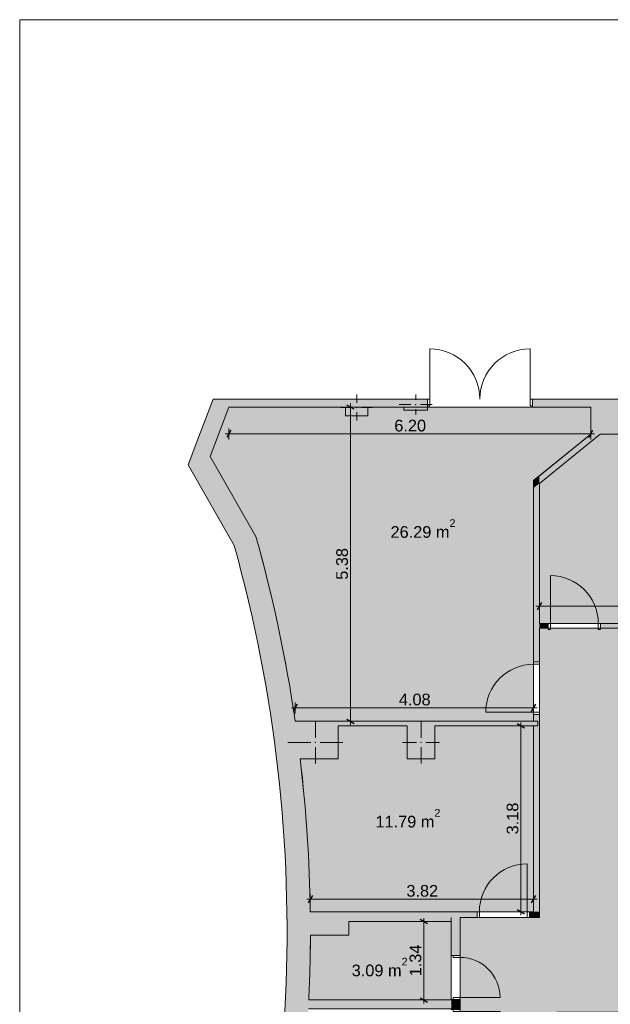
# Model space of a CAD drawing. Header units: millimetres. Extents: x -35112 to 87074, y -173366 to -26479.
# Tile 40 of 64: x -32988 to -22873, y -86778 to -69924. Entities that reach past the tile are written whole.
import ezdxf

# ---------------------------------------------------------------- set-up
doc = ezdxf.new("R2010")
doc.units = ezdxf.units.MM
doc.header["$MEASUREMENT"] = 0
for name, color, linetype, lineweight in [('2D Drafting - General_Pen_No__1', 7, 'Continuous', 5), ('New_2D Drafting - General_Pen_No__2', 8, 'Continuous', 15), ('New_ARCHICAD Doors_Pen_No__1', 7, 'Continuous', 5), ('New_Dimensioning - General_Pen_No__46', 5, 'Continuous', 25), ('New_Structural - Bearing_Pen_No__20', 1, 'Continuous', 0), ('New_Structural - Bearing_Pen_No__27', 7, 'Continuous', 5)]:
    doc.layers.add(name, color=color, linetype=linetype, lineweight=lineweight)
for name, color, linetype, lineweight, true_color in [('2D Drafting - General_Pen_No__48', 7, 'Continuous', 5, 0xa80f02), ('New_2D Drafting - General_Pen_No__216', 7, 'Continuous', 0, 0xe8e8e8), ('New_Dimensioning - General_Pen_No__45', 7, 'Continuous', 25, 0x40a5ff), ('New_Dimensioning - General_Pen_No__85', 7, 'Continuous', 20, 0x80c2ff), ('New_Structural - Bearing_Pen_No__162', 7, 'Continuous', 25, 0xaaaaaa), ('New_Structural - Bearing_Pen_No__28', 7, 'Continuous', 5, 0xa80f02)]:
    doc.layers.add(name, color=color, linetype=linetype, lineweight=lineweight, true_color=true_color)
doc.layers.add('New_Dimensioning - General', color=7, linetype='Continuous')
doc.layers.add('New_Structural - Bearing', color=7, linetype='Continuous')
doc.styles.add('GENERATED_STYLE_1', font='arial.ttf')
doc.dimstyles.new('GENERATED_STYLE__1', dxfattribs={"dimtxt": 200, "dimasz": 95, "dimexe": 0.18, "dimexo": 3, "dimgap": 0.09, "dimtad": 1, "dimtih": 1, "dimtoh": 1, "dimlfac": 0.001, "dimzin": 0, "dimdsep": 46, "dimtxsty": 'GENERATED_STYLE_1', "dimblk": 'ARROWHEAD_2', "dimblk1": 'ARROWHEAD_2', "dimblk2": 'ARROWHEAD_2', "dimcen": 0.09, "dimclrd": 256, "dimclre": 256, "dimclrt": 5, "dimadec": 0, "dimazin": 0, "dimtfac": 1, "dimtdec": 4, "dimtmove": 0, "dimatfit": 3, "dimfxl": 1, "dimtolj": 1, "dimtzin": 0, "dimarcsym": 0})
doc.dimstyles.new('GENERATED_STYLE__2', dxfattribs={"dimtxt": 200, "dimasz": 95, "dimexe": 0.18, "dimexo": 3, "dimgap": 0.09, "dimtad": 1, "dimlfac": 0.001, "dimzin": 0, "dimdsep": 46, "dimtxsty": 'GENERATED_STYLE_1', "dimblk": 'ARROWHEAD_2', "dimblk1": 'ARROWHEAD_2', "dimblk2": 'ARROWHEAD_2', "dimcen": 0.09, "dimclrd": 256, "dimclre": 256, "dimclrt": 5, "dimadec": 0, "dimazin": 0, "dimtfac": 1, "dimtdec": 4, "dimtmove": 0, "dimatfit": 3, "dimfxl": 1, "dimtolj": 1, "dimtzin": 0, "dimarcsym": 0})

# ---------------------------------------------------------------- blocks, each defined once
blk = doc.blocks.new('Entrance Door 22_3')
at = {"layer": 'New_ARCHICAD Doors_Pen_No__1', "color": 7, "linetype": 'Continuous', "lineweight": 5}
for p, q in [((343, 0), (343, 686)), ((-343, 0), (-375, 0)), ((-375, 0), (-375, -115)), ((-375, 0), (-375, -115)), ((-375, 0), (-375, -115)), ((-343, -115), (-343, 0)), ((375, 0), (343, 0)), ((343, 0), (343, -115)), ((375, -115), (375, 0)), ((375, 0), (375, -115)), ((375, 0), (375, -115)), ((-375, -115), (-343, -115)), ((-375, -115), (-375, -150)), ((343, -115), (375, -115)), ((375, -115), (375, -150))]:
    blk.add_line(p, q, dxfattribs=at)
blk.add_arc((343, 0), 686, 90, 180, dxfattribs=at)
blk = doc.blocks.new('Wall_57', base_point=(-25447, -85193))
at = {"layer": 'New_Structural - Bearing_Pen_No__162', "linetype": 'Continuous', "lineweight": 25, "true_color": 0xaaaaaa}
for points in [[(-25597, -85293), (-25597, -85943), (-25447, -85943), (-25447, -85293)], [(-25597, -86869), (-25447, -86869), (-25447, -86693), (-25597, -86693)], [(-25597, -88053), (-25447, -88053), (-25447, -87619), (-25597, -87619)]]:
    blk.add_hatch(color=253, dxfattribs=at).paths.add_polyline_path(points)
at = {"layer": 'New_Structural - Bearing_Pen_No__27', "color": 7, "linetype": 'Continuous', "lineweight": 5}
for p, q in [((-25562, -85943), (-25597, -85943)), ((-25447, -85943), (-25562, -85943)), ((-25562, -86693), (-25597, -86693)), ((-25447, -86693), (-25562, -86693)), ((-25562, -86869), (-25597, -86869)), ((-25447, -86869), (-25562, -86869)), ((-25562, -87619), (-25597, -87619)), ((-25447, -87619), (-25562, -87619))]:
    blk.add_line(p, q, dxfattribs=at)
at = {"layer": 'New_Structural - Bearing_Pen_No__27', "color": 7, "linetype": 'Continuous', "lineweight": 5, "flags": 128}
for points in [[(-25597, -85293), (-25597, -85943)], [(-25447, -85943), (-25447, -85293)], [(-25597, -86693), (-25597, -86703)], [(-25447, -86869), (-25447, -86693)], [(-25597, -86853), (-25597, -86869)], [(-25597, -87619), (-25597, -88053)], [(-25447, -88053), (-25447, -87619)]]:
    blk.add_lwpolyline(points, dxfattribs=at)
at = {"layer": 'New_ARCHICAD Doors_Pen_No__1', "color": 7, "linetype": 'Continuous', "lineweight": 5, "zscale": 1000, "rotation": 270}
blk.add_blockref('Entrance Door 22_3', (-25447, -86318), dxfattribs=at)
at = {"layer": 'New_ARCHICAD Doors_Pen_No__1', "color": 7, "linetype": 'Continuous', "lineweight": 5, "xscale": -1, "zscale": 1000, "rotation": 270}
blk.add_blockref('Entrance Door 22_3', (-25447, -87244), dxfattribs=at)
blk = doc.blocks.new('Wall_58', base_point=(-28011, -85193))
at = {"layer": 'New_Structural - Bearing_Pen_No__162', "linetype": 'Continuous', "lineweight": 25, "true_color": 0xaaaaaa}
blk.add_hatch(color=253, dxfattribs=at).paths.add_polyline_path([(-28009, -85593), (-27349, -85593), (-27349, -85193), (-28011, -85193)])
at = {"layer": 'New_Structural - Bearing_Pen_No__27', "color": 7, "linetype": 'Continuous', "lineweight": 5, "flags": 128}
for points in [[(-27349, -85193), (-28011, -85193)], [(-27349, -85593), (-27349, -85363)], [(-28009, -85593), (-27349, -85593)]]:
    blk.add_lwpolyline(points, dxfattribs=at)
blk = doc.blocks.new('Wall_87', base_point=(-28258, -82013))
at = {"layer": 'New_Structural - Bearing_Pen_No__162', "linetype": 'Continuous', "lineweight": 25, "true_color": 0xaaaaaa}
blk.add_hatch(color=253, dxfattribs=at).paths.add_polyline_path([(-28258, -82013), (-24114, -82013), (-24114, -81933), (-28269, -81933)])
at = {"layer": 'New_Structural - Bearing_Pen_No__27', "color": 7, "linetype": 'Continuous', "lineweight": 5, "flags": 128}
for points in [[(-24114, -81933), (-28269, -81933)], [(-27531, -82013), (-26351, -82013)], [(-25877, -82013), (-24114, -82013)], [(-24114, -82013), (-24114, -81933)]]:
    blk.add_lwpolyline(points, dxfattribs=at)
blk = doc.blocks.new('Door 22_6')
at = {"layer": 'New_ARCHICAD Doors_Pen_No__1', "color": 7, "linetype": 'Continuous', "lineweight": 5}
for p, q in [((410, 0), (410, 820)), ((-450, 0), (-487, 0)), ((-450, 0), (-487, 0)), ((-410, 0), (-450, 0)), ((-450, 0), (-450, -100)), ((-450, -100), (-450, 0)), ((-450, -100), (-450, 0)), ((-410, -100), (-410, 0)), ((450, 0), (410, 0)), ((410, 0), (410, -100)), ((450, -100), (450, 0)), ((450, -100), (450, 0)), ((450, -100), (450, 0)), ((450, 0), (487, 0)), ((450, 0), (487, 0)), ((-450, -100), (-487, -100)), ((-450, -100), (-487, -100)), ((-450, -100), (-410, -100)), ((410, -100), (450, -100)), ((450, -100), (487, -100)), ((450, -100), (487, -100))]:
    blk.add_line(p, q, dxfattribs=at)
blk.add_arc((410, 0), 820, 90, 180, dxfattribs=at)
blk = doc.blocks.new('Wall_88', base_point=(-24187, -85193))
at = {"layer": 'New_Structural - Bearing_Pen_No__162', "linetype": 'Continuous', "lineweight": 25, "true_color": 0xaaaaaa}
for points in [[(-24187, -77812), (-24087, -77860), (-24087, -77731)], [(-24187, -77941), (-24087, -77860), (-24187, -77812)], [(-24187, -77941), (-24187, -80918), (-24087, -80918), (-24087, -77860)], [(-24187, -85193), (-24087, -85193), (-24087, -81818), (-24187, -81818)], [(-24187, -85193), (-24087, -85293), (-24087, -85193)], [(-24187, -85193), (-24187, -85293), (-24087, -85293)]]:
    blk.add_hatch(color=253, dxfattribs=at).paths.add_polyline_path(points)
at = {"layer": 'New_Structural - Bearing_Pen_No__27', "color": 7, "linetype": 'Continuous', "lineweight": 5}
for p, q in [((-24187, -80918), (-24187, -80881)), ((-24087, -80918), (-24087, -80881)), ((-24087, -80918), (-24187, -80918)), ((-24187, -81818), (-24187, -81855)), ((-24087, -81818), (-24187, -81818)), ((-24087, -81818), (-24087, -81855))]:
    blk.add_line(p, q, dxfattribs=at)
at = {"layer": 'New_Structural - Bearing_Pen_No__27', "color": 7, "linetype": 'Continuous', "lineweight": 5, "flags": 128}
for points in [[(-24187, -77812), (-24087, -77731)], [(-24187, -77812), (-24187, -80918)], [(-24087, -80259), (-24087, -77860)], [(-24087, -80918), (-24087, -80339)], [(-24187, -81818), (-24187, -81933)], [(-24087, -85293), (-24087, -81818)], [(-24187, -82013), (-24187, -85193)], [(-24087, -85293), (-24187, -85293)]]:
    blk.add_lwpolyline(points, dxfattribs=at)
at = {"layer": 'New_ARCHICAD Doors_Pen_No__1', "color": 7, "linetype": 'Continuous', "lineweight": 5, "xscale": -1, "zscale": 1000, "rotation": 90}
blk.add_blockref('Door 22_6', (-24187, -81368), dxfattribs=at)
blk = doc.blocks.new('Wall_97', base_point=(-29949, -95167))
at = {"layer": 'New_Structural - Bearing_Pen_No__162', "linetype": 'Continuous', "lineweight": 25, "true_color": 0xaaaaaa}
for points in [[(-29725, -77399), (-29786, -77423, -0.016065), (-29314, -78926), (-28942, -78770)], [(-29314, -78926, -0.160606), (-30019, -94267), (-29592, -94267, 0.119804), (-28184, -82577), (-28316, -82577), (-28316, -82013), (-28258, -82013, 0.03328), (-28942, -78770)]]:
    blk.add_hatch(color=253, dxfattribs=at).paths.add_polyline_path(points)
at = {"layer": 'New_Structural - Bearing_Pen_No__27', "color": 7, "linetype": 'Continuous', "lineweight": 5}
for radius, start, end in [(24923, 8.2908, 15.7293), (24523, 339.1185, 15.6151), (24923, 0.7675, 6.7958), (24923, 357.2951, 359.8479)]:
    blk.add_arc((-52932, -85527), radius, start, end, dxfattribs=at)
blk = doc.blocks.new('Double Door 22')
at = {"layer": 'New_ARCHICAD Doors_Pen_No__1', "color": 7, "linetype": 'Continuous', "lineweight": 5}
for p, q in [((-860, 0), (-860, 860)), ((860, 0), (860, 860)), ((-900, 0), (-937, 0)), ((-900, 0), (-937, 0)), ((-860, 0), (-900, 0)), ((-900, 0), (-900, -115)), ((-900, 0), (-900, -115)), ((-900, 0), (-900, -115)), ((-860, -115), (-860, 0)), ((900, 0), (860, 0)), ((860, 0), (860, -115)), ((900, -115), (900, 0)), ((900, 0), (900, -115)), ((900, 0), (900, -115)), ((900, 0), (937, 0)), ((900, 0), (937, 0)), ((-900, -140), (-937, -140)), ((-900, -140), (-937, -140)), ((-900, -115), (-860, -115)), ((-900, -115), (-900, -140)), ((-900, -115), (-900, -140)), ((860, -115), (900, -115)), ((900, -115), (900, -140)), ((900, -115), (900, -140)), ((900, -140), (937, -140)), ((900, -140), (937, -140))]:
    blk.add_line(p, q, dxfattribs=at)
for centre, start, end in [((-860, 0), 0, 90), ((860, 0), 90, 180)]:
    blk.add_arc(centre, 860, start, end, dxfattribs=at)
blk = doc.blocks.new('Wall_100', base_point=(-29353, -76417))
at = {"layer": 'New_Structural - Bearing_Pen_No__162', "linetype": 'Continuous', "lineweight": 25, "true_color": 0xaaaaaa}
for points in [[(-29406, -76557), (-27406, -76557), (-27406, -76417), (-29353, -76417)], [(-27026, -76417), (-27026, -76557), (-26406, -76557), (-26406, -76417)], [(-24206, -76417), (-24206, -76557), (-23206, -76557), (-23206, -76417)]]:
    blk.add_hatch(color=253, dxfattribs=at).paths.add_polyline_path(points)
at = {"layer": 'New_Structural - Bearing_Pen_No__27', "color": 7, "linetype": 'Continuous', "lineweight": 5}
for p, q in [((-26006, -76417), (-26043, -76417)), ((-26006, -76417), (-26006, -76532)), ((-24206, -76417), (-24169, -76417)), ((-24206, -76417), (-24206, -76532)), ((-26006, -76557), (-26043, -76557)), ((-26006, -76532), (-26006, -76557)), ((-24206, -76532), (-24206, -76557)), ((-24206, -76557), (-24169, -76557))]:
    blk.add_line(p, q, dxfattribs=at)
at = {"layer": 'New_Structural - Bearing_Pen_No__27', "color": 7, "linetype": 'Continuous', "lineweight": 5, "flags": 128}
for points in [[(-27406, -76417), (-29353, -76417)], [(-26406, -76417), (-27026, -76417)], [(-23206, -76417), (-24206, -76417)], [(-29406, -76557), (-27406, -76557)], [(-27026, -76557), (-26406, -76557)], [(-24206, -76557), (-23206, -76557)]]:
    blk.add_lwpolyline(points, dxfattribs=at)
at = {"layer": 'New_ARCHICAD Doors_Pen_No__1', "color": 7, "linetype": 'Continuous', "lineweight": 5, "zscale": 1000}
blk.add_blockref('Double Door 22', (-25106, -76417), dxfattribs=at)
blk = doc.blocks.new('Door 22_10')
at = {"layer": 'New_ARCHICAD Doors_Pen_No__1', "color": 7, "linetype": 'Continuous', "lineweight": 5}
for p, q in [((410, 0), (410, 820)), ((-450, 0), (-487, 0)), ((-450, 0), (-487, 0)), ((-410, 0), (-450, 0)), ((-450, 0), (-450, -100)), ((-450, 0), (-450, -80)), ((-450, 0), (-450, -80)), ((-410, -100), (-410, 0)), ((450, 0), (410, 0)), ((410, 0), (410, -100)), ((450, -100), (450, 0)), ((450, 0), (450, -80)), ((450, 0), (450, -80)), ((450, 0), (487, 0)), ((450, 0), (487, 0)), ((-450, -80), (-487, -80)), ((-450, -80), (-487, -80)), ((-450, -100), (-410, -100)), ((410, -100), (450, -100)), ((450, -80), (487, -80)), ((450, -80), (487, -80))]:
    blk.add_line(p, q, dxfattribs=at)
blk.add_arc((410, 0), 820, 90, 180, dxfattribs=at)
blk = doc.blocks.new('Wall_101', base_point=(-24187, -80339))
at = {"layer": 'New_Structural - Bearing_Pen_No__162', "linetype": 'Continuous', "lineweight": 25, "true_color": 0xaaaaaa}
for points in [[(-24087, -80259), (-24087, -80339), (-23939, -80339), (-23939, -80259)], [(-19347, -80259), (-23039, -80259), (-23039, -80339), (-19347, -80339)]]:
    blk.add_hatch(color=253, dxfattribs=at).paths.add_polyline_path(points)
at = {"layer": 'New_Structural - Bearing_Pen_No__27', "color": 7, "linetype": 'Continuous', "lineweight": 5}
for p, q in [((-23939, -80259), (-23976, -80259)), ((-23939, -80339), (-23976, -80339)), ((-23939, -80259), (-23939, -80339)), ((-23039, -80259), (-23002, -80259)), ((-23039, -80259), (-23039, -80339)), ((-23039, -80339), (-23002, -80339))]:
    blk.add_line(p, q, dxfattribs=at)
at = {"layer": 'New_Structural - Bearing_Pen_No__27', "color": 7, "linetype": 'Continuous', "lineweight": 5, "flags": 128}
for points in [[(-23939, -80259), (-24087, -80259)], [(-24087, -80339), (-23939, -80339)], [(-19347, -80259), (-23039, -80259)], [(-23039, -80339), (-22687, -80339)], [(-22587, -80339), (-19887, -80339)], [(-19787, -80339), (-19347, -80339)]]:
    blk.add_lwpolyline(points, dxfattribs=at)
at = {"layer": 'New_ARCHICAD Doors_Pen_No__1', "color": 7, "linetype": 'Continuous', "lineweight": 5, "xscale": -1, "zscale": 1000}
blk.add_blockref('Door 22_10', (-23489, -80259), dxfattribs=at)
blk = doc.blocks.new('Wall_102', base_point=(-24187, -77812))
at = {"layer": 'New_Structural - Bearing_Pen_No__162', "linetype": 'Continuous', "lineweight": 25, "true_color": 0xaaaaaa}
blk.add_hatch(color=253, dxfattribs=at).paths.add_polyline_path([(-24087, -77860), (-23048, -77017), (-23206, -77017), (-24087, -77731)])
at = {"layer": 'New_Structural - Bearing_Pen_No__27', "color": 7, "linetype": 'Continuous', "lineweight": 5, "flags": 128}
for points in [[(-24087, -77860), (-23048, -77017)], [(-23206, -77017), (-24087, -77731)]]:
    blk.add_lwpolyline(points, dxfattribs=at)
blk = doc.blocks.new('Wall_190', base_point=(-28044, -86853))
at = {"layer": 'New_Structural - Bearing_Pen_No__162', "linetype": 'Continuous', "lineweight": 25, "true_color": 0xaaaaaa}
blk.add_hatch(color=253, dxfattribs=at).paths.add_polyline_path([(-28044, -86853), (-25597, -86853), (-25597, -86703), (-28036, -86703)])
at = {"layer": 'New_Structural - Bearing_Pen_No__27', "color": 7, "linetype": 'Continuous', "lineweight": 5, "flags": 128}
for points in [[(-25597, -86703), (-28036, -86703)], [(-28044, -86853), (-25597, -86853)]]:
    blk.add_lwpolyline(points, dxfattribs=at)
blk = doc.blocks.new('Door 22_2')
at = {"layer": 'New_ARCHICAD Doors_Pen_No__1', "color": 7, "linetype": 'Continuous', "lineweight": 5}
for p, q in [((410, 0), (410, 820)), ((-450, 0), (-487, 0)), ((-450, 0), (-487, 0)), ((-410, 0), (-450, 0)), ((-450, 0), (-450, -100)), ((-450, 0), (-450, -100)), ((-450, 0), (-450, -100)), ((-410, -100), (-410, 0)), ((450, 0), (410, 0)), ((410, 0), (410, -100)), ((450, -100), (450, 0)), ((450, 0), (450, -100)), ((450, 0), (450, -100)), ((450, 0), (487, 0)), ((450, 0), (487, 0)), ((-450, -100), (-487, -100)), ((-450, -100), (-487, -100)), ((-450, -100), (-410, -100)), ((410, -100), (450, -100)), ((450, -100), (487, -100)), ((450, -100), (487, -100))]:
    blk.add_line(p, q, dxfattribs=at)
blk.add_arc((410, 0), 820, 90, 180, dxfattribs=at)
blk = doc.blocks.new('Wall_191', base_point=(-25597, -85193))
at = {"layer": 'New_Structural - Bearing_Pen_No__162', "linetype": 'Continuous', "lineweight": 25, "true_color": 0xaaaaaa}
for points in [[(-25597, -85193), (-25597, -85293), (-25155, -85293), (-25155, -85193)], [(-24187, -85193), (-24255, -85193), (-24255, -85293), (-24187, -85293)]]:
    blk.add_hatch(color=253, dxfattribs=at).paths.add_polyline_path(points)
at = {"layer": 'New_Structural - Bearing_Pen_No__27', "color": 7, "linetype": 'Continuous', "lineweight": 5}
for p, q in [((-25155, -85193), (-25192, -85193)), ((-25155, -85193), (-25155, -85293)), ((-24255, -85193), (-24218, -85193)), ((-24255, -85193), (-24255, -85293)), ((-25155, -85293), (-25192, -85293)), ((-24255, -85293), (-24218, -85293))]:
    blk.add_line(p, q, dxfattribs=at)
at = {"layer": 'New_Structural - Bearing_Pen_No__27', "color": 7, "linetype": 'Continuous', "lineweight": 5, "flags": 128}
for points in [[(-25155, -85193), (-25597, -85193)], [(-24187, -85193), (-24255, -85193)], [(-25447, -85293), (-25155, -85293)], [(-24255, -85293), (-24187, -85293)]]:
    blk.add_lwpolyline(points, dxfattribs=at)
at = {"layer": 'New_ARCHICAD Doors_Pen_No__1', "color": 7, "linetype": 'Continuous', "lineweight": 5, "zscale": 1000}
blk.add_blockref('Door 22_2', (-24705, -85193), dxfattribs=at)
blk = doc.blocks.new('Wall_192', base_point=(-27349, -85193))
at = {"layer": 'New_Structural - Bearing_Pen_No__162', "linetype": 'Continuous', "lineweight": 25, "true_color": 0xaaaaaa}
blk.add_hatch(color=253, dxfattribs=at).paths.add_polyline_path([(-27349, -85363), (-25597, -85363), (-25597, -85193), (-27349, -85193)])
at = {"layer": 'New_Structural - Bearing_Pen_No__27', "color": 7, "linetype": 'Continuous', "lineweight": 5, "flags": 128}
for points in [[(-25597, -85193), (-27349, -85193)], [(-27349, -85363), (-25597, -85363)], [(-25597, -85363), (-25597, -85293)]]:
    blk.add_lwpolyline(points, dxfattribs=at)
blk = doc.blocks.new('Wall_193', base_point=(-23206, -76417))
at = {"layer": 'New_Structural - Bearing_Pen_No__162', "linetype": 'Continuous', "lineweight": 25, "true_color": 0xaaaaaa}
blk.add_hatch(color=253, dxfattribs=at).paths.add_polyline_path([(-23206, -77017), (-19347, -77017), (-19347, -76417), (-23206, -76417)])
at = {"layer": 'New_Structural - Bearing_Pen_No__27', "color": 7, "linetype": 'Continuous', "lineweight": 5, "flags": 128}
for points in [[(-19347, -76417), (-23206, -76417)], [(-23206, -76557), (-23206, -77017)], [(-23048, -77017), (-19347, -77017)]]:
    blk.add_lwpolyline(points, dxfattribs=at)
blk = doc.blocks.new('Wall_194', base_point=(-29725, -77399))
at = {"layer": 'New_Structural - Bearing_Pen_No__162', "linetype": 'Continuous', "lineweight": 25, "true_color": 0xaaaaaa}
for points in [[(-29727, -76557), (-29406, -76557), (-29674, -76417)], [(-29353, -76417), (-29674, -76417), (-29406, -76557)], [(-29727, -76557), (-29918, -77061), (-29725, -77399), (-29406, -76557)]]:
    blk.add_hatch(color=253, dxfattribs=at).paths.add_polyline_path(points)
at = {"layer": 'New_Structural - Bearing_Pen_No__27', "color": 7, "linetype": 'Continuous', "lineweight": 5, "flags": 128}
for points in [[(-29674, -76417), (-29918, -77061)], [(-29674, -76417), (-29353, -76417)], [(-29725, -77399), (-29406, -76557)]]:
    blk.add_lwpolyline(points, dxfattribs=at)
blk = doc.blocks.new('Wall_200', base_point=(-28942, -78770))
at = {"layer": 'New_Structural - Bearing_Pen_No__162', "linetype": 'Continuous', "lineweight": 25, "true_color": 0xaaaaaa}
for points in [[(-30101, -77546), (-29725, -77399), (-29918, -77061)], [(-29761, -77495, 0.000777), (-29786, -77423), (-30101, -77546), (-29908, -77884)], [(-29908, -77884), (-29314, -78926, 0.015287), (-29761, -77495)]]:
    blk.add_hatch(color=253, dxfattribs=at).paths.add_polyline_path(points)
at = {"layer": 'New_Structural - Bearing_Pen_No__27', "color": 7, "linetype": 'Continuous', "lineweight": 5, "flags": 128}
for points in [[(-30101, -77546), (-29918, -77061)], [(-28942, -78770), (-29725, -77399)], [(-30101, -77546), (-29314, -78926)]]:
    blk.add_lwpolyline(points, dxfattribs=at)
blk = doc.blocks.new('Column_15', base_point=(-26206, -76512))
at = {"layer": 'New_Structural - Bearing_Pen_No__162', "linetype": 'Continuous', "lineweight": 25, "true_color": 0xaaaaaa}
for points in [[(-26406, -76557), (-26006, -76557), (-26006, -76417), (-26406, -76417)], [(-26006, -76557), (-26406, -76557), (-26406, -76607), (-26006, -76607)]]:
    blk.add_hatch(color=253, dxfattribs=at).paths.add_polyline_path(points)
at = {"layer": 'New_Structural - Bearing_Pen_No__20', "color": 1, "linetype": 'Continuous', "lineweight": 0}
for p, q in [((-26206, -76432), (-26206, -76337)), ((-26286, -76512), (-26486, -76512)), ((-26126, -76512), (-25926, -76512)), ((-26206, -76592), (-26206, -76687))]:
    blk.add_line(p, q, dxfattribs=at)
blk.add_point((-26206, -76512), dxfattribs=at)
at = {"layer": 'New_Structural - Bearing_Pen_No__28', "color": 14, "linetype": 'Continuous', "lineweight": 5, "true_color": 0xa80f02, "flags": 128}
for points in [[(-26006, -76417), (-26406, -76417)], [(-26406, -76557), (-26406, -76607), (-26006, -76607), (-26006, -76557)]]:
    blk.add_lwpolyline(points, dxfattribs=at)
blk = doc.blocks.new('Column_16', base_point=(-26114, -82295))
at = {"layer": 'New_Structural - Bearing_Pen_No__162', "linetype": 'Continuous', "lineweight": 25, "true_color": 0xaaaaaa}
blk.add_hatch(color=253, dxfattribs=at).paths.add_polyline_path([(-26351, -82577), (-25877, -82577), (-25877, -82013), (-26351, -82013)])
at = {"layer": 'New_Structural - Bearing_Pen_No__20', "color": 1, "linetype": 'Continuous', "lineweight": 0}
for p, q in [((-26114, -82215), (-26114, -81933)), ((-26194, -82295), (-26431, -82295)), ((-26114, -82375), (-26114, -82657)), ((-26034, -82295), (-25797, -82295))]:
    blk.add_line(p, q, dxfattribs=at)
blk.add_point((-26114, -82295), dxfattribs=at)
at = {"layer": 'New_Structural - Bearing_Pen_No__28', "color": 14, "linetype": 'Continuous', "lineweight": 5, "true_color": 0xa80f02, "flags": 128}
for points in [[(-26351, -82577), (-25877, -82577), (-25877, -82013)], [(-26351, -82013), (-26351, -82577)]]:
    blk.add_lwpolyline(points, dxfattribs=at)
blk = doc.blocks.new('Column_17', base_point=(-27216, -76562))
at = {"layer": 'New_Structural - Bearing_Pen_No__162', "linetype": 'Continuous', "lineweight": 25, "true_color": 0xaaaaaa}
for points in [[(-27406, -76557), (-27026, -76557), (-27026, -76417), (-27406, -76417)], [(-27026, -76557), (-27406, -76557), (-27406, -76707), (-27026, -76707)]]:
    blk.add_hatch(color=253, dxfattribs=at).paths.add_polyline_path(points)
at = {"layer": 'New_Structural - Bearing_Pen_No__20', "color": 1, "linetype": 'Continuous', "lineweight": 0}
for p, q in [((-27216, -76482), (-27216, -76337)), ((-27296, -76562), (-27486, -76562)), ((-27216, -76642), (-27216, -76787)), ((-27136, -76562), (-26946, -76562))]:
    blk.add_line(p, q, dxfattribs=at)
blk.add_point((-27216, -76562), dxfattribs=at)
at = {"layer": 'New_Structural - Bearing_Pen_No__28', "color": 14, "linetype": 'Continuous', "lineweight": 5, "true_color": 0xa80f02, "flags": 128}
for points in [[(-27026, -76417), (-27406, -76417)], [(-27406, -76557), (-27406, -76707), (-27026, -76707), (-27026, -76557)]]:
    blk.add_lwpolyline(points, dxfattribs=at)
blk = doc.blocks.new('Column_18', base_point=(-27923, -82295))
at = {"layer": 'New_Structural - Bearing_Pen_No__162', "linetype": 'Continuous', "lineweight": 25, "true_color": 0xaaaaaa}
for points in [[(-28316, -82577), (-28184, -82577, 0.005713), (-28258, -82013), (-28316, -82013)], [(-28258, -82013, -0.005713), (-28184, -82577), (-27531, -82577), (-27531, -82013)]]:
    blk.add_hatch(color=253, dxfattribs=at).paths.add_polyline_path(points)
at = {"layer": 'New_Structural - Bearing_Pen_No__20', "color": 1, "linetype": 'Continuous', "lineweight": 0}
for p, q in [((-27923, -82215), (-27923, -81933)), ((-28003, -82295), (-28396, -82295)), ((-27923, -82375), (-27923, -82657)), ((-27843, -82295), (-27451, -82295))]:
    blk.add_line(p, q, dxfattribs=at)
blk.add_point((-27923, -82295), dxfattribs=at)
at = {"layer": 'New_Structural - Bearing_Pen_No__28', "color": 14, "linetype": 'Continuous', "lineweight": 5, "true_color": 0xa80f02, "flags": 128}
blk.add_lwpolyline([(-28184, -82577), (-27531, -82577), (-27531, -82013)], dxfattribs=at)
blk = doc.blocks.new('*D861')
at = {"layer": 'New_Dimensioning - General_Pen_No__45', "color": 161, "linetype": 'Continuous', "lineweight": 25, "true_color": 0x40a5ff, "transparency": 16777216}
for p, q in [((-24051, -79898), (-24123, -80023)), ((-19383, -80023), (-19311, -79898))]:
    blk.add_line(p, q, dxfattribs=at)
at = {"layer": 'New_Dimensioning - General_Pen_No__85', "color": 151, "linetype": 'Continuous', "lineweight": 20, "true_color": 0x80c2ff, "transparency": 16777216}
for p, q in [((-24087, -80054), (-24087, -79867)), ((-19347, -80054), (-19347, -79867)), ((-24148, -79961), (-24087, -79961)), ((-24087, -79961), (-19347, -79961)), ((-19347, -79961), (-19286, -79961))]:
    blk.add_line(p, q, dxfattribs=at)
at = {"layer": 'New_Dimensioning - General_Pen_No__46', "color": 5, "lineweight": 25, "transparency": 16777216, "insert": (-21983, -79921), "char_height": 200, "attachment_point": 7, "style": 'GENERATED_STYLE_1'}
blk.add_mtext('\\A1;{\\pql;\\fArial|b0|i0|c0|p34;4.74}', dxfattribs=at)
blk = doc.blocks.new('ARROWHEAD_2')
at = {"color": 0, "linetype": 'Continuous', "lineweight": 0}
for p, q in [((0, 0), (-1, 0)), ((-0.38, -0.66), (0.38, 0.66))]:
    blk.add_line(p, q, dxfattribs=at)
blk = doc.blocks.new('*D862')
at = {"layer": 'New_Dimensioning - General_Pen_No__45', "color": 161, "linetype": 'Continuous', "lineweight": 25, "true_color": 0x40a5ff, "transparency": 16777216}
for p, q in [((-28233, -81640), (-28305, -81765)), ((-24223, -81765), (-24151, -81640))]:
    blk.add_line(p, q, dxfattribs=at)
at = {"layer": 'New_Dimensioning - General_Pen_No__85', "color": 151, "linetype": 'Continuous', "lineweight": 20, "true_color": 0x80c2ff, "transparency": 16777216}
for p, q in [((-28330, -81703), (-28269, -81703)), ((-28269, -81797), (-28269, -81609)), ((-28269, -81703), (-24187, -81703)), ((-24187, -81797), (-24187, -81609)), ((-24187, -81703), (-24126, -81703))]:
    blk.add_line(p, q, dxfattribs=at)
at = {"layer": 'New_Dimensioning - General_Pen_No__46', "color": 5, "lineweight": 25, "transparency": 16777216, "insert": (-26494, -81663), "char_height": 200, "attachment_point": 7, "style": 'GENERATED_STYLE_1'}
blk.add_mtext('\\A1;{\\pql;\\fArial|b0|i0|c0|p34;4.08}', dxfattribs=at)
blk = doc.blocks.new('*D863')
at = {"layer": 'New_Dimensioning - General_Pen_No__45', "color": 161, "linetype": 'Continuous', "lineweight": 25, "true_color": 0x40a5ff, "transparency": 16777216}
for p, q in [((-27262, -76593), (-27387, -76521)), ((-27387, -81897), (-27262, -81969))]:
    blk.add_line(p, q, dxfattribs=at)
at = {"layer": 'New_Dimensioning - General_Pen_No__85', "color": 151, "linetype": 'Continuous', "lineweight": 20, "true_color": 0x80c2ff, "transparency": 16777216}
for p, q in [((-27324, -76557), (-27324, -76496)), ((-27230, -76557), (-27418, -76557)), ((-27324, -81933), (-27324, -76557)), ((-27230, -81933), (-27418, -81933)), ((-27324, -81994), (-27324, -81933))]:
    blk.add_line(p, q, dxfattribs=at)
at = {"layer": 'New_Dimensioning - General_Pen_No__46', "color": 5, "lineweight": 25, "transparency": 16777216, "insert": (-27364, -79511), "char_height": 200, "attachment_point": 7, "rotation": 90, "style": 'GENERATED_STYLE_1'}
blk.add_mtext('\\A1;{\\pql;\\fArial|b0|i0|c0|p34;5.38}', dxfattribs=at)
blk = doc.blocks.new('*D864')
at = {"layer": 'New_Dimensioning - General_Pen_No__45', "color": 161, "linetype": 'Continuous', "lineweight": 25, "true_color": 0x40a5ff, "transparency": 16777216}
for p, q in [((-27975, -84915), (-28047, -85040)), ((-24223, -85040), (-24151, -84915))]:
    blk.add_line(p, q, dxfattribs=at)
at = {"layer": 'New_Dimensioning - General_Pen_No__85', "color": 151, "linetype": 'Continuous', "lineweight": 20, "true_color": 0x80c2ff, "transparency": 16777216}
for p, q in [((-28011, -85072), (-28011, -84884)), ((-24187, -85072), (-24187, -84884)), ((-28072, -84978), (-28011, -84978)), ((-28011, -84978), (-24187, -84978)), ((-24187, -84978), (-24126, -84978))]:
    blk.add_line(p, q, dxfattribs=at)
at = {"layer": 'New_Dimensioning - General_Pen_No__46', "color": 5, "lineweight": 25, "transparency": 16777216, "insert": (-26365, -84938), "char_height": 200, "attachment_point": 7, "style": 'GENERATED_STYLE_1'}
blk.add_mtext('\\A1;{\\pql;\\fArial|b0|i0|c0|p34;3.82}', dxfattribs=at)
blk = doc.blocks.new('*D865')
at = {"layer": 'New_Dimensioning - General_Pen_No__45', "color": 161, "linetype": 'Continuous', "lineweight": 25, "true_color": 0x40a5ff, "transparency": 16777216}
for p, q in [((-24342, -82049), (-24467, -81977)), ((-24467, -85157), (-24342, -85229))]:
    blk.add_line(p, q, dxfattribs=at)
at = {"layer": 'New_Dimensioning - General_Pen_No__85', "color": 151, "linetype": 'Continuous', "lineweight": 20, "true_color": 0x80c2ff, "transparency": 16777216}
for p, q in [((-24311, -82013), (-24499, -82013)), ((-24405, -82013), (-24405, -81952)), ((-24405, -85193), (-24405, -82013)), ((-24311, -85193), (-24499, -85193)), ((-24405, -85254), (-24405, -85193))]:
    blk.add_line(p, q, dxfattribs=at)
at = {"layer": 'New_Dimensioning - General_Pen_No__46', "color": 5, "lineweight": 25, "transparency": 16777216, "insert": (-24445, -83869), "char_height": 200, "attachment_point": 7, "rotation": 90, "style": 'GENERATED_STYLE_1'}
blk.add_mtext('\\A1;{\\pql;\\fArial|b0|i0|c0|p34;3.18}', dxfattribs=at)
blk = doc.blocks.new('*D866')
at = {"layer": 'New_Dimensioning - General_Pen_No__45', "color": 161, "linetype": 'Continuous', "lineweight": 25, "true_color": 0x40a5ff, "transparency": 16777216}
for p, q in [((-26006, -85399), (-26131, -85327)), ((-26131, -86667), (-26006, -86739))]:
    blk.add_line(p, q, dxfattribs=at)
at = {"layer": 'New_Dimensioning - General_Pen_No__85', "color": 151, "linetype": 'Continuous', "lineweight": 20, "true_color": 0x80c2ff, "transparency": 16777216}
for p, q in [((-25974, -85363), (-26162, -85363)), ((-26068, -85363), (-26068, -85302)), ((-26068, -86703), (-26068, -85363)), ((-25974, -86703), (-26162, -86703)), ((-26068, -86764), (-26068, -86703))]:
    blk.add_line(p, q, dxfattribs=at)
at = {"layer": 'New_Dimensioning - General_Pen_No__46', "color": 5, "lineweight": 25, "transparency": 16777216, "insert": (-26108, -86299), "char_height": 200, "attachment_point": 7, "rotation": 90, "style": 'GENERATED_STYLE_1'}
blk.add_mtext('\\A1;{\\pql;\\fArial|b0|i0|c0|p34;1.34}', dxfattribs=at)
blk = doc.blocks.new('*D872')
at = {"layer": 'New_Dimensioning - General_Pen_No__45', "color": 161, "linetype": 'Continuous', "lineweight": 25, "true_color": 0x40a5ff, "transparency": 16777216}
for p, q in [((-29370, -76952), (-29442, -77077)), ((-23242, -77077), (-23170, -76952))]:
    blk.add_line(p, q, dxfattribs=at)
at = {"layer": 'New_Dimensioning - General_Pen_No__85', "color": 151, "linetype": 'Continuous', "lineweight": 20, "true_color": 0x80c2ff, "transparency": 16777216}
for p, q in [((-29467, -77014), (-29406, -77014)), ((-29406, -77108), (-29406, -76921)), ((-29406, -77014), (-23206, -77014)), ((-23206, -77108), (-23206, -76921)), ((-23206, -77014), (-23145, -77014))]:
    blk.add_line(p, q, dxfattribs=at)
at = {"layer": 'New_Dimensioning - General_Pen_No__46', "color": 5, "lineweight": 25, "transparency": 16777216, "insert": (-26572, -76974), "char_height": 200, "attachment_point": 7, "style": 'GENERATED_STYLE_1'}
blk.add_mtext('\\A1;{\\pql;\\fArial|b0|i0|c0|p34;6.20}', dxfattribs=at)

msp = doc.modelspace()

# ---------------------------------------------------------------- hatches: boundary and pattern name
at = {"layer": 'New_2D Drafting - General_Pen_No__216', "linetype": 'Continuous', "lineweight": 0, "true_color": 0xe8e8e8}
for points in [[(-24186.951, -81932.689), (-24186.951, -77812.477), (-23206.266, -77016.961), (-23206.266, -76556.961), (-29406.266, -76556.961), (-29724.862, -77398.684), (-28941.89, -78770.051, -0.032468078), (-28269.07, -81932.689)], [(-24086.951, -77860.123), (-24086.951, -80259.221), (-19346.951, -80259.221), (-19346.951, -77036.961), (-19346.951, -77016.961), (-23047.53, -77016.961)], [(-466.951, -86912.689), (-466.951, -82360.428), (-421.496, -82360.428), (-421.496, -79810.428), (-421.496, -79312.689), (-2166.951, -79312.689), (-2166.951, -85309.221), (-22686.951, -85309.221), (-22686.951, -80339.221), (-24086.951, -80339.221), (-24086.951, -85292.689), (-25446.951, -85292.689), (-25446.951, -88052.689), (-25446.951, -88532.689), (-23856.951, -88532.689), (-23786.951, -88532.689), (-23786.951, -87012.689), (-23786.951, -86912.689)], [(-27531.098, -82577.364), (-28183.701, -82577.364, -0.026309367), (-28010.833, -85192.689), (-27349.136, -85192.689), (-25596.951, -85192.689), (-24186.951, -85192.689), (-24186.951, -82012.689), (-25876.951, -82012.689), (-25876.951, -82577.364), (-26351.098, -82577.364), (-26351.098, -82012.689), (-27531.098, -82012.689)], [(-28008.685, -85592.689, -0.011139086), (-28036.365, -86702.689), (-25596.951, -86702.689), (-25596.951, -85362.689), (-27349.136, -85362.689), (-27349.136, -85592.689)]]:
    msp.add_hatch(color=254, dxfattribs=at).paths.add_polyline_path(points)

# ---------------------------------------------------------------- linework, layer by layer
at = {"layer": '2D Drafting - General_Pen_No__1', "color": 7, "linetype": 'Continuous', "lineweight": 5}
for p, q in [((-32987.757, -100594.723), (-32987.757, -69923.72)), ((-32987.757, -69923.72), (7813.018, -69923.72))]:
    msp.add_line(p, q, dxfattribs=at)
at = {"layer": 'New_2D Drafting - General_Pen_No__2', "color": 8, "linetype": 'Continuous', "lineweight": 15, "flags": 128}
for points in [[(-24186.951, -81932.689), (-24186.951, -77812.477), (-23206.266, -77016.961), (-23206.266, -76556.961), (-29406.266, -76556.961), (-29724.862, -77398.684), (-28941.89, -78770.051, -0.032468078), (-28269.07, -81932.689)], [(-27531.098, -82577.364), (-28183.701, -82577.364, -0.026309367), (-28010.833, -85192.689), (-27349.136, -85192.689), (-25596.951, -85192.689), (-24186.951, -85192.689), (-24186.951, -82012.689), (-25876.951, -82012.689), (-25876.951, -82577.364), (-26351.098, -82577.364), (-26351.098, -82012.689), (-27531.098, -82012.689)], [(-28008.685, -85592.689, -0.011139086), (-28036.365, -86702.689), (-25596.951, -86702.689), (-25596.951, -85362.689), (-27349.136, -85362.689), (-27349.136, -85592.689)]]:
    msp.add_lwpolyline(points, format="xyb", close=True, dxfattribs=at)
for points in [[(-24086.951, -77860.123), (-24086.951, -80259.221), (-19346.951, -80259.221), (-19346.951, -77036.961), (-19346.951, -77016.961), (-23047.53, -77016.961)], [(-466.951, -86912.689), (-466.951, -82360.428), (-421.496, -82360.428), (-421.496, -79810.428), (-421.496, -79312.689), (-2166.951, -79312.689), (-2166.951, -85309.221), (-22686.951, -85309.221), (-22686.951, -80339.221), (-24086.951, -80339.221), (-24086.951, -85292.689), (-25446.951, -85292.689), (-25446.951, -88052.689), (-25446.951, -88532.689), (-23856.951, -88532.689), (-23786.951, -88532.689), (-23786.951, -87012.689), (-23786.951, -86912.689)]]:
    msp.add_lwpolyline(points, close=True, dxfattribs=at)

# ---------------------------------------------------------------- block references
at = {"layer": 'New_Structural - Bearing', "color": 7, "lineweight": 5}
for name, p in [('Wall_100', (-29353.275, -76416.961)), ('Wall_194', (-29724.862, -77398.684)), ('Wall_193', (-23206.266, -76416.961)), ('Wall_102', (-24186.951, -77812.477)), ('Wall_200', (-28941.89, -78770.051)), ('Wall_97', (-29948.806, -95167.473)), ('Wall_88', (-24186.951, -85192.689)), ('Wall_101', (-24186.951, -80339.221)), ('Wall_87', (-28257.545, -82012.689)), ('Wall_191', (-25596.951, -85192.689)), ('Wall_58', (-28010.833, -85192.689)), ('Wall_192', (-27349.136, -85192.689)), ('Wall_57', (-25446.951, -85192.689)), ('Wall_190', (-28043.904, -86852.689))]:
    msp.add_blockref(name, p, dxfattribs=at)
at = {"layer": 'New_Structural - Bearing', "color": 14, "lineweight": 5, "true_color": 0xa80f02}
for name, p in [('Column_17', (-27216.266, -76561.961)), ('Column_15', (-26206.266, -76511.961)), ('Column_18', (-27923.43, -82295.026)), ('Column_16', (-26114.024, -82295.026))]:
    msp.add_blockref(name, p, dxfattribs=at)

# ---------------------------------------------------------------- texts
at = {"layer": '2D Drafting - General_Pen_No__48', "color": 14, "lineweight": 5, "true_color": 0xa80f02, "char_height": 200, "attachment_point": 7, "style": 'GENERATED_STYLE_1'}
for s, insert in [('{\\fArial|b0|i0|c0|p34;26.29 m{\\H0.66x;\\S2^  ;}}', (-26636.412, -78794.946)), ('{\\fArial|b0|i0|c0|p34;11.79 m{\\H0.66x;\\S2^  ;}}', (-26894.794, -83753.833)), ('{\\fArial|b0|i0|c0|p34;3.09 m{\\H0.66x;\\S2^  ;}}', (-27301.562, -86300.865))]:
    msp.add_mtext(s, dxfattribs=dict(at, insert=insert))

# ---------------------------------------------------------------- dimensions: what is measured, and where the dimension line sits
at = {"layer": 'New_Dimensioning - General', "color": 151, "linetype": 'Continuous', "lineweight": 20, "true_color": 0x80c2ff}
for base, p1, p2, picture, middle in [((-27324.153, -76556.961), (-28269.07, -81932.689), (-26279.771, -76556.961), '*D863', (-27464.153, -79251.118)), ((-24404.87, -82012.689), (-24186.951, -85192.689), (-24186.951, -82012.689), '*D865', (-24544.87, -83608.982)), ((-26068.162, -85362.689), (-25596.951, -86702.689), (-25596.951, -85362.689), '*D866', (-26208.162, -86038.982))]:
    dim = msp.add_linear_dim(base=base, p1=p1, p2=p2, angle=90, dimstyle='GENERATED_STYLE__2', dxfattribs=at)
    dim.commit()
    dim.dimension.update_dxf_attribs({"geometry": picture, "text_midpoint": middle, "dimtype": 160, "text_rotation": 90})
for base, p1, p2, picture, middle in [((-23206.266, -77014.331), (-29406.266, -76556.961), (-23206.266, -76556.961), '*D872', (-26312.559, -76874.331)), ((-19346.951, -79960.65), (-24086.951, -80259.221), (-19346.951, -80259.221), '*D861', (-21723.244, -79820.65)), ((-24186.951, -81702.961), (-28269.07, -81932.689), (-24186.951, -81932.689), '*D862', (-26234.303, -81562.961)), ((-24186.951, -84977.985), (-28010.833, -85192.689), (-24186.951, -85192.689), '*D864', (-26105.185, -84837.985))]:
    dim = msp.add_linear_dim(base=base, p1=p1, p2=p2, dimstyle='GENERATED_STYLE__1', dxfattribs=at)
    dim.commit()
    dim.dimension.update_dxf_attribs({"geometry": picture, "text_midpoint": middle, "dimtype": 160})

doc.saveas('drawing.dxf')
